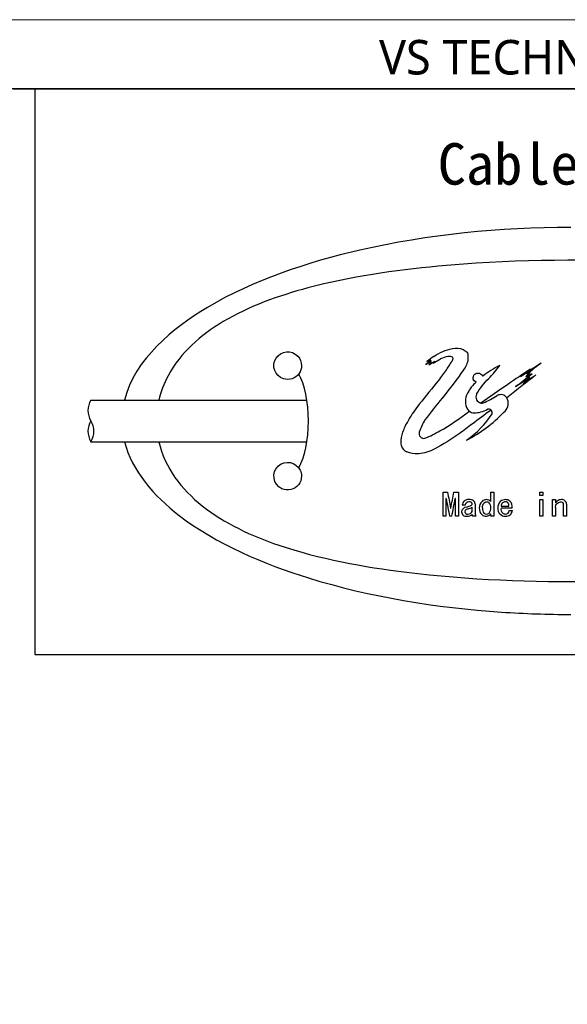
# Model space of a CAD drawing. Header units: millimetres. Extents: x -201 to 202, y 143 to 428.
# Tile 45 of 46: x 118 to 158, y 356 to 428. Entities that reach past the tile are written whole.
import ezdxf

# ---------------------------------------------------------------- set-up
doc = ezdxf.new("R2010")
doc.units = ezdxf.units.MM
doc.header["$LTSCALE"] = 0.25
doc.linetypes.add('HIDDEN', pattern=[9.525, 6.35, -3.175])
for name, color, linetype in [('CABLE 3P', 7, 'Continuous'), ('CABLE TAG (BLUE)', 7, 'Continuous'), ('FORM', 7, 'Continuous')]:
    doc.layers.add(name, color=color, linetype=linetype)
doc.layers.add('EMPTY LINE', color=252, linetype='Continuous', lineweight=0, plot=False)
doc.layers.add('TXT1', color=5, linetype='Continuous', lineweight=15)
doc.styles.add('VS Standard', font='msgothic.ttc', dxfattribs={"height": 3})
doc.styles.add('VST_ﾒｲﾘｵ', font='txt', dxfattribs={"height": 2.5})

msp = doc.modelspace()

# ---------------------------------------------------------------- linework, layer by layer
at = {"layer": 'CABLE 3P'}
for p, q in [((123.4643, 400.2141), (139.0941, 400.2141)), ((123.4643, 397.2141), (139.0936, 397.2141))]:
    msp.add_line(p, q, dxfattribs=at)
for centre, start, end in [((124.6643, 399.4641), 147.994617, 212.005383), ((124.6643, 397.9641), 147.994617, 212.005383), ((122.2643, 397.9641), 327.994617, 32.005383)]:
    msp.add_arc(centre, 1.4151, start, end, dxfattribs=at)
at = {"layer": 'CABLE TAG (BLUE)', "lineweight": 25}
for p, q in [((148.0818, 403.0887), (147.7077, 402.8035)), ((147.7077, 402.8035), (148.0818, 403.006)), ((147.7834, 403.022), (148.0404, 403.1434)), ((147.9076, 402.7834), (148.3428, 403.0319)), ((148.1152, 402.9641), (147.9076, 402.7834)), ((148.0404, 403.1434), (147.9228, 403.0319)), ((147.9228, 403.0319), (148.0818, 403.0887)), ((148.0818, 403.006), (148.0156, 402.9284)), ((148.0156, 402.9284), (148.1152, 402.9641)), ((148.2221, 402.906), (148.7707, 403.2016)), ((148.3428, 403.0319), (148.2221, 402.906)), ((155.249, 402.2362), (154.9322, 401.9272)), ((154.9322, 401.9272), (155.2656, 402.1221)), ((155.0049, 402.094), (155.249, 402.2362)), ((155.2656, 402.1221), (155.0359, 401.876)), ((155.0359, 401.876), (155.3995, 402.1221)), ((153.6502, 400.4484), (153.5652, 400.3829)), ((147.2306, 399.9348), (146.7326, 399.2468)), ((148.9469, 393.5541), (149.2751, 393.5541)), ((148.9469, 391.8167), (148.9469, 393.554)), ((149.7264, 393.5541), (150.0546, 393.5541)), ((150.0546, 393.5541), (150.0546, 391.8167)), ((152.4138, 392.8869), (152.4138, 393.554)), ((152.4138, 393.554), (152.6189, 393.554)), ((152.6189, 393.554), (152.6189, 391.8167)), ((155.9525, 393.554), (156.1576, 393.554)), ((155.9525, 393.3142), (155.9525, 393.554)), ((156.1576, 393.3142), (155.9525, 393.3142)), ((156.1576, 393.554), (156.1576, 393.3142)), ((149.1725, 393.1041), (149.152, 393.1041)), ((149.152, 393.1041), (149.152, 391.8167)), ((149.8495, 393.1041), (149.829, 393.1041)), ((149.8495, 391.8167), (149.8495, 393.1041)), ((150.5572, 392.6184), (150.3316, 392.6184)), ((151.265, 392.7075), (151.265, 392.0139)), ((155.9525, 391.8167), (155.9525, 393.0224)), ((155.9525, 393.0224), (156.1576, 393.0224)), ((156.1576, 393.0224), (156.1576, 391.8167)), ((156.8756, 391.8167), (156.8756, 393.0224)), ((156.8756, 393.0224), (157.0807, 393.0224)), ((157.0807, 393.0224), (157.0807, 392.788)), ((157.6757, 391.8167), (157.6757, 392.6718)), ((157.8808, 392.6896), (157.8808, 391.8167)), ((149.4905, 392.406), (149.511, 392.406)), ((151.0598, 392.1524), (151.0598, 392.4677)), ((152.4138, 391.8167), (152.4138, 391.9881)), ((153.142, 392.5473), (153.7164, 392.5473)), ((153.9523, 392.406), (153.142, 392.406)), ((153.7267, 392.2221), (153.9626, 392.2221)), ((157.0807, 392.4413), (157.0807, 391.8167)), ((149.152, 391.8167), (148.9469, 391.8167)), ((149.5828, 391.8167), (149.4187, 391.8167)), ((150.0546, 391.8167), (149.8495, 391.8167)), ((151.347, 391.8167), (151.1008, 391.8167)), ((152.6189, 391.8167), (152.4138, 391.8167)), ((156.1576, 391.8167), (155.9525, 391.8167)), ((157.0807, 391.8167), (156.8756, 391.8167)), ((157.8808, 391.8167), (157.6757, 391.8167))]:
    msp.add_line(p, q, dxfattribs=at)
at = {"layer": 'CABLE TAG (BLUE)', "lineweight": 18}
for p, q in [((148.0818, 403.0887), (147.7077, 402.8035)), ((147.7077, 402.8035), (148.0818, 403.006)), ((147.7834, 403.022), (148.0404, 403.1434)), ((147.9076, 402.7834), (148.3428, 403.0319)), ((148.1152, 402.9641), (147.9076, 402.7834)), ((148.0404, 403.1434), (147.9228, 403.0319)), ((147.9228, 403.0319), (148.0818, 403.0887)), ((148.0818, 403.006), (148.0156, 402.9284)), ((148.0156, 402.9284), (148.1152, 402.9641)), ((148.2221, 402.906), (148.7707, 403.2016)), ((148.3428, 403.0319), (148.2221, 402.906)), ((155.249, 402.2362), (154.9322, 401.9272)), ((154.9322, 401.9272), (155.2656, 402.1221)), ((155.0049, 402.094), (155.249, 402.2362)), ((155.2656, 402.1221), (155.0359, 401.876)), ((155.0359, 401.876), (155.3995, 402.1221)), ((153.6502, 400.4484), (153.5652, 400.3829)), ((147.2306, 399.9348), (146.7326, 399.2468)), ((148.9469, 393.5541), (149.2751, 393.5541)), ((148.9469, 391.8167), (148.9469, 393.554)), ((149.7264, 393.5541), (150.0546, 393.5541)), ((150.0546, 393.5541), (150.0546, 391.8167)), ((152.4138, 392.8869), (152.4138, 393.554)), ((152.4138, 393.554), (152.6189, 393.554)), ((152.6189, 393.554), (152.6189, 391.8167)), ((155.9525, 393.554), (156.1576, 393.554)), ((155.9525, 393.3142), (155.9525, 393.554)), ((156.1576, 393.3142), (155.9525, 393.3142)), ((156.1576, 393.554), (156.1576, 393.3142)), ((149.1725, 393.1041), (149.152, 393.1041)), ((149.152, 393.1041), (149.152, 391.8167)), ((149.8495, 393.1041), (149.829, 393.1041)), ((149.8495, 391.8167), (149.8495, 393.1041)), ((150.5572, 392.6184), (150.3316, 392.6184)), ((151.265, 392.7075), (151.265, 392.0139)), ((155.9525, 391.8167), (155.9525, 393.0224)), ((155.9525, 393.0224), (156.1576, 393.0224)), ((156.1576, 393.0224), (156.1576, 391.8167)), ((156.8756, 391.8167), (156.8756, 393.0224)), ((156.8756, 393.0224), (157.0807, 393.0224)), ((157.0807, 393.0224), (157.0807, 392.788)), ((157.6757, 391.8167), (157.6757, 392.6718)), ((157.8808, 392.6896), (157.8808, 391.8167)), ((149.4905, 392.406), (149.511, 392.406)), ((151.0598, 392.1524), (151.0598, 392.4677)), ((152.4138, 391.8167), (152.4138, 391.9881)), ((153.142, 392.5473), (153.7164, 392.5473)), ((153.9523, 392.406), (153.142, 392.406)), ((153.7267, 392.2221), (153.9626, 392.2221)), ((157.0807, 392.4413), (157.0807, 391.8167)), ((149.152, 391.8167), (148.9469, 391.8167)), ((149.5828, 391.8167), (149.4187, 391.8167)), ((150.0546, 391.8167), (149.8495, 391.8167)), ((151.347, 391.8167), (151.1008, 391.8167)), ((152.6189, 391.8167), (152.4138, 391.8167)), ((156.1576, 391.8167), (155.9525, 391.8167)), ((157.0807, 391.8167), (156.8756, 391.8167)), ((157.8808, 391.8167), (157.6757, 391.8167))]:
    msp.add_line(p, q, dxfattribs=at)
at = {"layer": 'CABLE TAG (BLUE)', "lineweight": 25}
for centre, radius, start, end in [((203.8972, 325.6114), 95.6094, 125.56311, 125.9378), ((149.5011, 403.2214), 0.1681, 318.707125, 41.292875), ((225.1853, 353.7367), 90.2594, 146.837118, 147.340582), ((155.9903, 396.6169), 6.7791, 115.699343, 127.972931), ((237.4776, 279.7302), 147.6537, 123.465611, 124.168814), ((231.9294, 303.5462), 125.0162, 127.366335, 127.974881), ((238.9385, 337.3196), 110.8824, 144.031923, 144.537865), ((196.4209, 339.5944), 75.1358, 123.193143, 124.720463), ((271.3646, 253.3023), 188.4374, 127.876034, 128.659246), ((253.959, 275.7711), 160.2453, 127.955834, 128.504974), ((268.3839, 228.1242), 207.3282, 123.075681, 123.420086), ((230.3508, 305.2874), 122.797, 127.682486, 128.11798), ((248.2186, 265.1112), 165.2734, 124.052849, 124.446316), ((241.9905, 304.7694), 130.2001, 131.783814, 132.080148), ((290.3361, 284.9993), 183.5466, 140.540305, 141.230224), ((152.8966, 399.6698), 2.4139, 130.174991, 154.321757), ((311.4738, 171.4595), 278.8663, 124.474231, 124.958152), ((151.6825, 400.1413), 1.1199, 149.138077, 211.428691), ((151.7598, 400.4369), 0.4328, 151.302247, 260.65497), ((146.2841, 411.7577), 12.9992, 295.405554, 300.42453), ((153.1301, 400.1035), 0.5171, 32.713227, 120.607534), ((151.7616, 400.4425), 0.4384, 260.548532, 283.111501), ((152.8069, 400.0026), 0.855, 307.993994, 18.325076), ((153.1237, 400.1031), 0.5227, 18.7875, 32.370239), ((146.3863, 405.8883), 9.5544, 296.42151, 316.642835), ((147.2492, 402.4879), 6.1698, 303.313053, 328.204886), ((151.1733, 399.8297), 0.523, 211.383212, 232.062108), ((151.1768, 399.8306), 0.5259, 231.83439, 270.683639), ((151.223, 401.1541), 1.8498, 268.761872, 300.315181), ((152.237, 399.3051), 0.2647, 46.345988, 107.6579), ((152.2303, 399.3019), 0.2708, 346.16714, 45.818649), ((151.2252, 396.5934), 4.206, 148.505094, 161.755627), ((147.5608, 397.8017), 0.3475, 161.802386, 282.974636), ((146.5429, 397.0304), 0.604, 190.779684, 247.901821), ((272.609, 416.1007), 125.3779, 190.359829, 190.893611), ((27.5117, 415.8913), 124.2392, 349.103657, 349.642317), ((258.0032, 413.2469), 110.6791, 190.485843, 191.16438), ((40.2264, 413.3938), 111.4648, 348.83836, 349.512125), ((150.7441, 392.6006), 0.4129, 130.639968, 177.53271), ((150.7859, 392.5267), 0.4964, 86.79324, 128.746441), ((150.8057, 392.6114), 0.2486, 88.172915, 178.39537), ((150.2864, 394.0712), 1.6224, 282.190824, 296.428614), ((150.8609, 392.4869), 0.5376, 55.884074, 95.040423), ((150.8429, 392.5181), 0.3431, 63.070049, 94.891436), ((150.9346, 392.7177), 0.1238, 306.660999, 59.052228), ((150.9759, 392.7111), 0.2891, 359.315088, 49.822069), ((152.2605, 392.4054), 0.6954, 135.146951, 222.40317), ((152.0901, 392.548), 0.4744, 90.553333, 132.837693), ((152.0835, 392.5522), 0.4702, 45.380195, 89.751453), ((151.9503, 392.4696), 0.4649, 355.416948, 44.76478), ((153.5297, 392.4557), 0.6154, 135.510327, 184.625805), ((153.4502, 392.4782), 0.5443, 88.969833, 131.336045), ((153.5026, 392.5263), 0.3612, 135.589236, 176.659302), ((153.4777, 392.5295), 0.3415, 96.429838, 133.052102), ((153.4545, 392.6105), 0.2588, 49.047279, 93.32432), ((153.4606, 392.504), 0.5183, 52.253022, 90.071788), ((153.4292, 392.5906), 0.2905, 351.433916, 47.85207), ((153.3695, 392.4898), 0.5888, 351.820639, 46.076552), ((157.9078, 392.1025), 1.0742, 130.943979, 140.344421), ((157.4976, 392.5714), 0.4512, 88.224688, 130.613797), ((157.546, 392.6893), 0.3348, 0.081681, 95.898388), ((157.5034, 392.674), 0.1723, 359.274944, 50.004655), ((150.6879, 392.0793), 0.4104, 98.254719, 173.406463), ((150.6284, 392.1628), 0.35, 185.976084, 278.527947), ((150.7015, 392.1413), 0.1751, 179.188272, 283.314697), ((150.7884, 392.0963), 0.2662, 93.400895, 169.735756), ((150.6978, 392.3899), 0.5735, 268.250278, 309.13719), ((150.7299, 392.3611), 0.3904, 271.756877, 327.693967), ((150.3958, 393.8296), 1.5151, 284.402821, 295.99496), ((151.2244, 391.9269), 0.1656, 173.701919, 221.735985), ((151.563, 392.0222), 0.2981, 181.588378, 223.58465), ((152.0557, 392.282), 0.4633, 228.225772, 320.624597), ((152.297, 392.3531), 0.5025, 172.942097, 219.836022), ((152.0858, 392.2534), 0.2826, 231.828146, 313.527672), ((151.93, 392.3853), 0.4861, 316.133614, 5.565455), ((153.4449, 392.3478), 0.5317, 173.708952, 272.737114), ((153.5587, 392.3423), 0.4215, 171.305179, 225.852489), ((153.45, 392.2894), 0.3106, 233.468999, 273.745024), ((153.493, 392.2122), 0.2339, 264.409001, 2.409954), ((153.49, 392.3271), 0.5108, 267.781978, 308.602565), ((153.5008, 392.2763), 0.465, 311.474653, 353.300033)]:
    msp.add_arc(centre, radius, start, end, dxfattribs=at)
at = {"layer": 'CABLE TAG (BLUE)', "lineweight": 18}
for centre, radius, start, end in [((203.8972, 325.6114), 95.6094, 125.56311, 125.9378), ((149.5011, 403.2214), 0.1681, 318.707125, 41.292875), ((225.1853, 353.7367), 90.2594, 146.837118, 147.340582), ((155.9903, 396.6169), 6.7791, 115.699343, 127.972931), ((237.4776, 279.7302), 147.6537, 123.465611, 124.168814), ((231.9294, 303.5462), 125.0162, 127.366335, 127.974881), ((238.9385, 337.3196), 110.8824, 144.031923, 144.537865), ((196.4209, 339.5944), 75.1358, 123.193143, 124.720463), ((271.3646, 253.3023), 188.4374, 127.876034, 128.659246), ((253.959, 275.7711), 160.2453, 127.955834, 128.504974), ((268.3839, 228.1242), 207.3282, 123.075681, 123.420086), ((230.3508, 305.2874), 122.797, 127.682486, 128.11798), ((248.2186, 265.1112), 165.2734, 124.052849, 124.446316), ((241.9905, 304.7694), 130.2001, 131.783814, 132.080148), ((290.3361, 284.9993), 183.5466, 140.540305, 141.230224), ((152.8966, 399.6698), 2.4139, 130.174991, 154.321757), ((311.4738, 171.4595), 278.8663, 124.474231, 124.958152), ((151.6825, 400.1413), 1.1199, 149.138077, 211.428691), ((151.7598, 400.4369), 0.4328, 151.302247, 260.65497), ((146.2841, 411.7577), 12.9992, 295.405554, 300.42453), ((153.1301, 400.1035), 0.5171, 32.713227, 120.607534), ((151.7616, 400.4425), 0.4384, 260.548532, 283.111501), ((152.8069, 400.0026), 0.855, 307.993994, 18.325076), ((153.1237, 400.1031), 0.5227, 18.7875, 32.370239), ((146.3863, 405.8883), 9.5544, 296.42151, 316.642835), ((147.2492, 402.4879), 6.1698, 303.313053, 328.204886), ((151.1733, 399.8297), 0.523, 211.383212, 232.062108), ((151.1768, 399.8306), 0.5259, 231.83439, 270.683639), ((151.223, 401.1541), 1.8498, 268.761872, 300.315181), ((152.237, 399.3051), 0.2647, 46.345988, 107.6579), ((152.2303, 399.3019), 0.2708, 346.16714, 45.818649), ((151.2252, 396.5934), 4.206, 148.505094, 161.755627), ((147.5608, 397.8017), 0.3475, 161.802386, 282.974636), ((146.5429, 397.0304), 0.604, 190.779684, 247.901821), ((272.609, 416.1007), 125.3779, 190.359829, 190.893611), ((27.5117, 415.8913), 124.2392, 349.103657, 349.642317), ((258.0032, 413.2469), 110.6791, 190.485843, 191.16438), ((40.2264, 413.3938), 111.4648, 348.83836, 349.512125), ((150.7441, 392.6006), 0.4129, 130.639968, 177.53271), ((150.7859, 392.5267), 0.4964, 86.79324, 128.746441), ((150.8057, 392.6114), 0.2486, 88.172915, 178.39537), ((150.2864, 394.0712), 1.6224, 282.190824, 296.428614), ((150.8609, 392.4869), 0.5376, 55.884074, 95.040423), ((150.8429, 392.5181), 0.3431, 63.070049, 94.891436), ((150.9346, 392.7177), 0.1238, 306.660999, 59.052228), ((150.9759, 392.7111), 0.2891, 359.315088, 49.822069), ((152.2605, 392.4054), 0.6954, 135.146951, 222.40317), ((152.0901, 392.548), 0.4744, 90.553333, 132.837693), ((152.0835, 392.5522), 0.4702, 45.380195, 89.751453), ((151.9503, 392.4696), 0.4649, 355.416948, 44.76478), ((153.5297, 392.4557), 0.6154, 135.510327, 184.625805), ((153.4502, 392.4782), 0.5443, 88.969833, 131.336045), ((153.5026, 392.5263), 0.3612, 135.589236, 176.659302), ((153.4777, 392.5295), 0.3415, 96.429838, 133.052102), ((153.4545, 392.6105), 0.2588, 49.047279, 93.32432), ((153.4606, 392.504), 0.5183, 52.253022, 90.071788), ((153.4292, 392.5906), 0.2905, 351.433916, 47.85207), ((153.3695, 392.4898), 0.5888, 351.820639, 46.076552), ((157.9078, 392.1025), 1.0742, 130.943979, 140.344421), ((157.4976, 392.5714), 0.4512, 88.224688, 130.613797), ((157.546, 392.6893), 0.3348, 0.081681, 95.898388), ((157.5034, 392.674), 0.1723, 359.274944, 50.004655), ((150.6879, 392.0793), 0.4104, 98.254719, 173.406463), ((150.6284, 392.1628), 0.35, 185.976084, 278.527947), ((150.7015, 392.1413), 0.1751, 179.188272, 283.314697), ((150.7884, 392.0963), 0.2662, 93.400895, 169.735756), ((150.6978, 392.3899), 0.5735, 268.250278, 309.13719), ((150.7299, 392.3611), 0.3904, 271.756877, 327.693967), ((150.3958, 393.8296), 1.5151, 284.402821, 295.99496), ((151.2244, 391.9269), 0.1656, 173.701919, 221.735985), ((151.563, 392.0222), 0.2981, 181.588378, 223.58465), ((152.0557, 392.282), 0.4633, 228.225772, 320.624597), ((152.297, 392.3531), 0.5025, 172.942097, 219.836022), ((152.0858, 392.2534), 0.2826, 231.828146, 313.527672), ((151.93, 392.3853), 0.4861, 316.133614, 5.565455), ((153.4449, 392.3478), 0.5317, 173.708952, 272.737114), ((153.5587, 392.3423), 0.4215, 171.305179, 225.852489), ((153.45, 392.2894), 0.3106, 233.468999, 273.745024), ((153.493, 392.2122), 0.2339, 264.409001, 2.409954), ((153.49, 392.3271), 0.5108, 267.781978, 308.602565), ((153.5008, 392.2763), 0.465, 311.474653, 353.300033)]:
    msp.add_arc(centre, radius, start, end, dxfattribs=at)
at = {"layer": 'CABLE TAG (BLUE)'}
msp.add_ellipse((137.7033, 398.7158), major_axis=(0, -4), ratio=0.375, start_param=0.5585724, end_param=2.5816528, dxfattribs=at)
for points, knots in [([(158.2043, 412.7156), (153.0614, 412.7134), (147.8712, 412.2068), (139.1904, 410.2142), (135.1862, 408.8906), (129.4001, 405.4516), (126.6325, 403.184), (125.8911, 400.2141)], [5.6003084, 5.6003084, 5.6003084, 5.6003084, 7.9254145, 7.9254145, 9.6774696, 9.6774696, 10.9998668, 10.9998668, 10.9998668, 10.9998668]), ([(188.0347, 400.2141), (188.0231, 400.2642), (187.7504, 401.3907), (187.1832, 402.4306), (185.3955, 404.6531), (183.84, 405.7185), (180.0638, 407.6023), (177.5848, 408.3195), (171.4496, 409.6229), (167.3489, 410.0272), (158.7008, 410.447), (153.4397, 410.3669), (145.445, 409.6158), (142.1912, 409.1425), (137.045, 407.7753), (134.9005, 407.0074), (131.4083, 404.9334), (129.9475, 403.6617), (128.7409, 401.4204), (128.5158, 400.8263), (128.3755, 400.2141)], [0.01035204, 0.01035204, 0.01035204, 0.01035204, 0.01141096, 0.03423289, 0.03423289, 0.07201313, 0.07201313, 0.12491301, 0.12491301, 0.20567559, 0.20567559, 0.30946049, 0.30946049, 0.37654152, 0.37654152, 0.42356393, 0.42356393, 0.46458948, 0.46458948, 0.47834761, 0.47834761, 0.47834761, 0.47834761]), ([(138.7043, 402.7151), (138.7043, 402.966), (138.6068, 403.2145), (137.9839, 403.8793), (137.2106, 403.8028), (136.5086, 402.6978), (136.7731, 401.9554), (137.8133, 401.6352), (138.5062, 401.8739), (138.7043, 402.5053), (138.7043, 402.7151)], [0, 0, 0, 0, 0.4027051, 0.4027051, 1.4519729, 1.4519729, 2.5053478, 2.5053478, 3.1720145, 3.5053478, 3.5053478, 3.5053478, 3.5053478]), ([(125.8908, 397.2141), (126.4248, 395.0908), (128.0323, 393.2721), (132.5272, 389.8123), (136.0149, 388.3469), (143.655, 385.975), (148.463, 385.2011), (154.8562, 384.7705), (156.5308, 384.7134), (158.2043, 384.7128)], [11.4633396, 11.4633396, 11.4633396, 11.4633396, 12.5062175, 12.5062175, 14.0513399, 14.0513399, 16.2097838, 16.2097838, 16.9744391, 16.9744391, 16.9744391, 16.9744391]), ([(128.375, 397.2141), (128.8083, 395.3247), (130.0202, 393.766), (133.1116, 391.3014), (135.1197, 390.3832), (139.967, 388.7391), (143.2134, 388.1462), (150.725, 387.2222), (155.4689, 387.0361), (164.0098, 387.1664), (168.3905, 387.4515), (175.1876, 388.53), (178.0568, 389.1712), (182.493, 390.9387), (184.3894, 391.9716), (186.8837, 394.4576), (187.6965, 395.7496), (188.0336, 397.2141)], [0.50033028, 0.50033028, 0.50033028, 0.50033028, 0.54308094, 0.54308094, 0.58893761, 0.58893761, 0.65818618, 0.65818618, 0.75761553, 0.75761553, 0.84813874, 0.84813874, 0.91060622, 0.91060622, 0.95517612, 0.95517612, 0.98889495, 0.98889495, 0.98889495, 0.98889495]), ([(138.7043, 394.7151), (138.7043, 394.8687), (138.6685, 395.0224), (138.3054, 395.7503), (137.5357, 395.8988), (136.5027, 394.9897), (136.6256, 394.1169), (137.6939, 393.6152), (138.4703, 393.8052), (138.7043, 394.487), (138.7043, 394.7151)], [0, 0, 0, 0, 0.225688, 0.225688, 1.1812037, 1.1812037, 2.231792, 2.231792, 2.8984587, 3.231792, 3.231792, 3.231792, 3.231792])]:
    msp.add_open_spline(points, degree=3, knots=knots, dxfattribs=at)
at = {"layer": 'CABLE TAG (BLUE)', "lineweight": 25}
for points, knots in [([(148.2908, 403.3873), (148.6965, 403.6672), (149.149, 403.8581), (149.8782, 404.0193), (150.2953, 403.9809), (150.6075, 403.761), (150.6924, 403.68)], [0, 0, 0, 0, 1, 1, 1.524008, 1.7616449, 1.7616449, 1.7616449, 1.7616449]), ([(149.6275, 403.3324), (149.538, 403.3771), (149.4201, 403.3949), (149.1276, 403.3521), (148.9334, 403.2888), (148.7707, 403.2016)], [0, 0, 0, 0, 1, 1.1167322, 2.9167356, 2.9167356, 2.9167356, 2.9167356]), ([(150.6928, 403.6796), (150.7042, 403.6688), (150.7125, 403.6547), (150.7854, 403.3389), (150.7346, 402.908), (150.5079, 402.518), (150.4201, 402.408)], [0, 0, 0, 0, 0.9889197, 0.9889197, 20.7019194, 29.7443482, 29.7443482, 29.7443482, 29.7443482]), ([(151.3802, 400.6447), (151.6208, 401.0757), (151.9071, 401.4487), (152.5379, 402.0679), (152.8134, 402.3904), (153.0505, 402.7255)], [0, 0, 0, 0, 1, 1, 1.8437753, 1.8437753, 1.8437753, 1.8437753]), ([(150.4201, 402.408), (149.9396, 401.718), (149.4257, 401.0353), (148.4601, 399.8568), (148.0402, 399.3207), (147.6388, 398.7907)], [0, 0, 0, 0, 1, 1.0158545, 1.8009986, 1.8009986, 1.8009986, 1.8009986]), ([(151.3394, 401.5142), (151.2847, 401.5374), (151.1418, 401.6556), (151.1083, 401.8253), (151.2256, 402.1829), (151.5545, 402.2549), (151.7756, 402.0422), (151.7997, 402.0055), (151.8192, 401.9609)], [0, 0, 0, 0, 0.12389318, 0.37167954, 0.37167954, 0.89546486, 0.89546486, 0.99999986, 0.99999986, 0.99999986, 0.99999986]), ([(145.9496, 396.9174), (145.8994, 397.1807), (145.9153, 397.4416), (146.0573, 397.9918), (146.1677, 398.2605), (146.4547, 398.7616), (146.5936, 399.0042), (146.7326, 399.2468)], [0, 0, 0, 0, 1.0774078, 1.0774078, 2.3189238, 2.3189238, 3.4857137, 3.4857137, 3.4857137, 3.4857137]), ([(152.4193, 399.4963), (151.964, 399.1629), (151.1918, 398.5823), (149.875, 397.6003), (148.9501, 397.0219), (147.9863, 396.4933), (147.5749, 396.3687), (146.8793, 396.3141), (146.5733, 396.3644), (146.3157, 396.4708)], [0.0000011, 0.0000011, 0.0000011, 0.0000011, 1.0102985, 1.7226771, 2.9727554, 2.9727554, 3.7065267, 3.7388752, 4.2373446, 4.2373446, 4.2373446, 4.2373446]), ([(147.6388, 397.463), (148.0112, 397.6083), (148.3757, 397.7895), (149.461, 398.4118), (150.1759, 398.8917), (150.8517, 399.417)], [0, 0, 0, 0, 1.1543793, 1.1543793, 3.5814679, 3.5814679, 3.5814679, 3.5814679]), ([(151.7983, 392.4148), (151.7983, 392.5085), (151.8215, 392.6892), (152.0252, 392.8962), (152.2176, 392.8518), (152.2804, 392.797)], [0.0013756, 0.0013756, 0.0013756, 0.0013756, 0.688726, 1.3128306, 1.8966329, 1.8966329, 1.8966329, 1.8966329]), ([(157.0807, 392.4414), (157.0807, 392.5672), (157.1522, 392.7226), (157.3925, 392.8809), (157.5507, 392.8613), (157.6141, 392.806)], [0.0019055, 0.0019055, 0.0019055, 0.0019055, 1.0130926, 1.4393228, 2.0793021, 2.0793021, 2.0793021, 2.0793021])]:
    msp.add_open_spline(points, degree=3, knots=knots, dxfattribs=at)
at = {"layer": 'CABLE TAG (BLUE)', "lineweight": 18}
for points, knots in [([(148.2908, 403.3873), (148.6965, 403.6672), (149.149, 403.8581), (149.8782, 404.0193), (150.2953, 403.9809), (150.6075, 403.761), (150.6924, 403.68)], [0, 0, 0, 0, 1, 1, 1.524008, 1.7616449, 1.7616449, 1.7616449, 1.7616449]), ([(149.6275, 403.3324), (149.538, 403.3771), (149.4201, 403.3949), (149.1276, 403.3521), (148.9334, 403.2888), (148.7707, 403.2016)], [0, 0, 0, 0, 1, 1.1167322, 2.9167356, 2.9167356, 2.9167356, 2.9167356]), ([(150.6928, 403.6796), (150.7042, 403.6688), (150.7125, 403.6547), (150.7854, 403.3389), (150.7346, 402.908), (150.5079, 402.518), (150.4201, 402.408)], [0, 0, 0, 0, 0.9889197, 0.9889197, 20.7019194, 29.7443482, 29.7443482, 29.7443482, 29.7443482]), ([(151.3802, 400.6447), (151.6208, 401.0757), (151.9071, 401.4487), (152.5379, 402.0679), (152.8134, 402.3904), (153.0505, 402.7255)], [0, 0, 0, 0, 1, 1, 1.8437753, 1.8437753, 1.8437753, 1.8437753]), ([(150.4201, 402.408), (149.9396, 401.718), (149.4257, 401.0353), (148.4601, 399.8568), (148.0402, 399.3207), (147.6388, 398.7907)], [0, 0, 0, 0, 1, 1.0158545, 1.8009986, 1.8009986, 1.8009986, 1.8009986]), ([(151.3394, 401.5142), (151.2847, 401.5374), (151.1418, 401.6556), (151.1083, 401.8253), (151.2256, 402.1829), (151.5545, 402.2549), (151.7756, 402.0422), (151.7997, 402.0055), (151.8192, 401.9609)], [0, 0, 0, 0, 0.12389318, 0.37167954, 0.37167954, 0.89546486, 0.89546486, 0.99999986, 0.99999986, 0.99999986, 0.99999986]), ([(145.9496, 396.9174), (145.8994, 397.1807), (145.9153, 397.4416), (146.0573, 397.9918), (146.1677, 398.2605), (146.4547, 398.7616), (146.5936, 399.0042), (146.7326, 399.2468)], [0, 0, 0, 0, 1.0774078, 1.0774078, 2.3189238, 2.3189238, 3.4857137, 3.4857137, 3.4857137, 3.4857137]), ([(152.4193, 399.4963), (151.964, 399.1629), (151.1918, 398.5823), (149.875, 397.6003), (148.9501, 397.0219), (147.9863, 396.4933), (147.5749, 396.3687), (146.8793, 396.3141), (146.5733, 396.3644), (146.3157, 396.4708)], [0.0000011, 0.0000011, 0.0000011, 0.0000011, 1.0102985, 1.7226771, 2.9727554, 2.9727554, 3.7065267, 3.7388752, 4.2373446, 4.2373446, 4.2373446, 4.2373446]), ([(147.6388, 397.463), (148.0112, 397.6083), (148.3757, 397.7895), (149.461, 398.4118), (150.1759, 398.8917), (150.8517, 399.417)], [0, 0, 0, 0, 1.1543793, 1.1543793, 3.5814679, 3.5814679, 3.5814679, 3.5814679]), ([(151.7983, 392.4148), (151.7983, 392.5085), (151.8215, 392.6892), (152.0252, 392.8962), (152.2176, 392.8518), (152.2804, 392.797)], [0.0013756, 0.0013756, 0.0013756, 0.0013756, 0.688726, 1.3128306, 1.8966329, 1.8966329, 1.8966329, 1.8966329]), ([(157.0807, 392.4414), (157.0807, 392.5672), (157.1522, 392.7226), (157.3925, 392.8809), (157.5507, 392.8613), (157.6141, 392.806)], [0.0019055, 0.0019055, 0.0019055, 0.0019055, 1.0130926, 1.4393228, 2.0793021, 2.0793021, 2.0793021, 2.0793021])]:
    msp.add_open_spline(points, degree=3, knots=knots, dxfattribs=at)
at = {"layer": 'EMPTY LINE'}
msp.add_line((201.5, 427.75), (-201.5, 427.75), dxfattribs=at)
at = {"layer": 'FORM', "linetype": 'HIDDEN'}
msp.add_lwpolyline([(-196.5, 422.75), (196.5, 422.75), (196.5, 147.75), (-196.5, 147.75)], close=True, dxfattribs=at)
at = {"layer": 'FORM'}
for points in [[(-196.5, 422.75), (-196.5, 147.75), (-78.5, 147.75), (-78.5, 159.75), (16.5, 159.75), (16.5, 177.25), (196.5, 177.25), (196.5, 422.75), (-196.5, 422.75)], [(196.4784, 422.7158), (119.3906, 422.7158), (119.3906, 381.8089), (196.4784, 381.8089)]]:
    msp.add_lwpolyline(points, close=True, dxfattribs=at)

# ---------------------------------------------------------------- texts
at = {"layer": 'FORM', "insert": (194.5, 423.75), "char_height": 2.5, "attachment_point": 9, "style": 'VST_ﾒｲﾘｵ'}
msp.add_mtext('{\\fMeiryo|b0|i0|c128|p50;VS TECHNOLOGY CORPORATION}', dxfattribs=at)
at = {"layer": 'TXT1', "insert": (148.56, 418.8156), "char_height": 3, "width": 22.720286, "attachment_point": 1, "style": 'VS Standard'}
msp.add_mtext('Cable tag ', dxfattribs=at)

doc.saveas('drawing.dxf')
